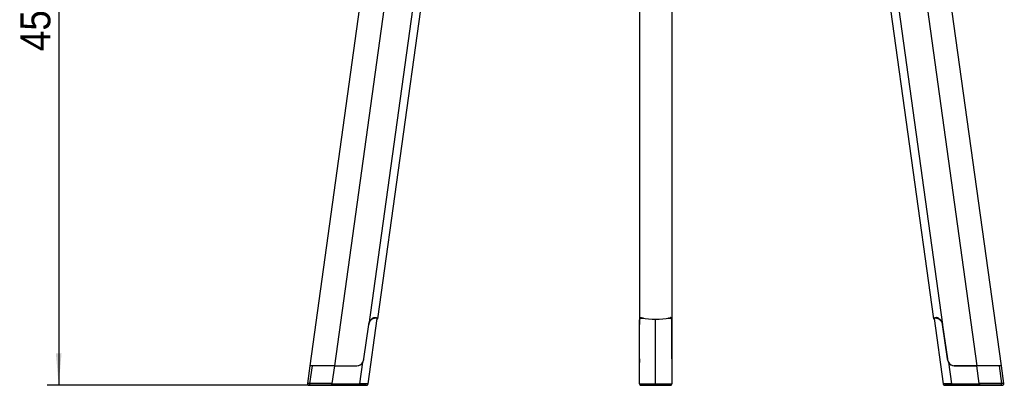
# Model space of a CAD drawing. Header units: millimetres. Extents: x 35 to 2905, y 35 to 2044.
# Tile 3 of 5: x 1393 to 1999, y 1332 to 1557. Entities that reach past the tile are written whole.
import ezdxf

# ---------------------------------------------------------------- set-up
doc = ezdxf.new("R2010")
doc.units = ezdxf.units.MM
doc.header["$LTSCALE"] = 7
doc.linetypes.add('SLD-Solido', pattern=[0])
doc.layers.add('QUOTE', color=1, linetype='SLD-Solido')
doc.styles.add('SLDTEXTSTYLE0', font='GOTHIC.TTF', dxfattribs={"width": 0.913})
doc.dimstyles.new('SLDDIMSTYLE0', dxfattribs={"dimtxt": 18.520833, "dimasz": 19.6, "dimexe": 0, "dimexo": 0.0625, "dimgap": 4.630208, "dimtad": 1, "dimdec": 1, "dimrnd": 1e-09, "dimzin": 12, "dimdsep": 46, "dimtxsty": 'SLDTEXTSTYLE0', "dimsah": 1, "dimcen": 0.09, "dimadec": 0, "dimazin": 3, "dimtfac": 1, "dimtdec": 1, "dimtofl": 0, "dimtmove": 0, "dimatfit": 3, "dimfxl": 1, "dimfrac": 2, "dimtolj": 1, "dimtzin": 12, "dimarcsym": 0})

# ---------------------------------------------------------------- blocks, each defined once
blk = doc.blocks.new('_D_3')
at = {"layer": 'QUOTE', "transparency": 16777216}
for p, q in [((1525.17, 1784.82), (1410.17, 1784.82)), ((1417.17, 1784.82), (1417.17, 1332.39)), ((1577.66, 1332.39), (1410.17, 1332.39))]:
    blk.add_line(p, q, dxfattribs=at)
for points in [[(1417.17, 1784.82), (1415.42, 1765.22), (1418.92, 1765.22)], [(1417.17, 1332.39), (1418.92, 1351.99), (1415.42, 1351.99)]]:
    blk.add_solid(points, dxfattribs=at)
at = {"layer": 'QUOTE', "transparency": 16777216, "insert": (1393.52, 1538.06), "char_height": 18.521, "attachment_point": 1, "rotation": 90, "style": 'SLDTEXTSTYLE0'}
blk.add_mtext('452,4', dxfattribs=at)

msp = doc.modelspace()

# ---------------------------------------------------------------- linework, layer by layer
for p, q in [((1631.36, 1776.06), (1571.6, 1344.4)), ((1646.45, 1776.04), (1586.69, 1344.38)), ((1921.84, 1776.04), (1981.6, 1344.38)), ((1996.69, 1344.4), (1936.94, 1776.06)), ((1652.53, 1693.27), (1607.75, 1369.78)), ((1613.34, 1373.35), (1657.44, 1691.9)), ((1774.15, 1693.27), (1774.15, 1369.78)), ((1794.15, 1693.27), (1794.15, 1369.78)), ((1910.85, 1691.9), (1954.96, 1373.35)), ((1915.76, 1693.27), (1960.54, 1369.78)), ((1604.81, 1348.57), (1607.75, 1369.78)), ((1607.34, 1333.21), (1612.91, 1373.43)), ((1610.53, 1373.68), (1610.33, 1373.66)), ((1610.53, 1373.68), (1611.4, 1373.68)), ((1611.15, 1373.93), (1612.04, 1373.93)), ((1611.45, 1373.68), (1611.47, 1373.82)), ((1774.15, 1348.57), (1774.15, 1369.78)), ((1774.16, 1369.78), (1774.15, 1369.78)), ((1774.16, 1348.57), (1774.16, 1369.47)), ((1776.6, 1373.68), (1775.33, 1373.68)), ((1776.13, 1373.78), (1776.05, 1373.68)), ((1784.15, 1333.19), (1784.15, 1373.14)), ((1791.69, 1373.68), (1792.96, 1373.68)), ((1794.15, 1369.78), (1794.13, 1369.78)), ((1794.13, 1369.47), (1794.13, 1348.57)), ((1794.15, 1348.57), (1794.15, 1369.78)), ((1955.38, 1373.42), (1960.94, 1333.21)), ((1956.26, 1373.93), (1957.15, 1373.93)), ((1956.82, 1373.81), (1956.84, 1373.68)), ((1957.76, 1373.68), (1956.89, 1373.68)), ((1957.98, 1373.66), (1957.76, 1373.68)), ((1963.48, 1348.57), (1960.54, 1369.78)), ((1960.59, 1369.47), (1963.48, 1348.57)), ((1960.59, 1369.47), (1960.59, 1369.47)), ((1571.59, 1344.4), (1570.09, 1333.54)), ((1572.92, 1344.4), (1571.42, 1333.56)), ((1586.69, 1344.38), (1585.16, 1333.39)), ((1586.69, 1344.38), (1600.53, 1344.36)), ((1586.69, 1344.38), (1600.53, 1344.36)), ((1602.27, 1333.36), (1604.09, 1346.5)), ((1774.15, 1348.57), (1774.15, 1346.48)), ((1774.16, 1348.57), (1774.15, 1348.57)), ((1774.15, 1333.36), (1774.15, 1346.5)), ((1794.15, 1348.57), (1794.13, 1348.57)), ((1794.15, 1348.57), (1794.15, 1346.48)), ((1794.15, 1346.5), (1794.15, 1333.36)), ((1963.48, 1348.57), (1963.48, 1348.57)), ((1964.2, 1346.5), (1966.02, 1333.36)), ((1967.76, 1344.36), (1981.6, 1344.38)), ((1981.6, 1344.38), (1967.76, 1344.36)), ((1967.76, 1344.36), (1967.76, 1344.36)), ((1983.12, 1333.39), (1981.6, 1344.38)), ((1995.37, 1344.4), (1996.87, 1333.56)), ((1998.2, 1333.54), (1996.69, 1344.4)), ((1575.66, 1332.39), (1592.77, 1332.36)), ((1601.77, 1332.36), (1584.66, 1332.39)), ((1585.16, 1333.39), (1602.27, 1333.36)), ((1784.15, 1332.35), (1784.15, 1333.19)), ((1966.02, 1333.36), (1983.12, 1333.39)), ((1983.62, 1332.39), (1966.52, 1332.36)), ((1975.52, 1332.36), (1992.62, 1332.39))]:
    msp.add_line(p, q)
at = {"flags": 128}
for points in [[(1612.88, 1373.18), (1612.89, 1373.18), (1613.12, 1373.22), (1613.27, 1373.27), (1613.33, 1373.33), (1613.32, 1373.41), (1613.22, 1373.49), (1613.04, 1373.59), (1612.78, 1373.69), (1612.45, 1373.81), (1612.04, 1373.93)], [(1956.26, 1373.93), (1955.84, 1373.81), (1955.51, 1373.69), (1955.25, 1373.59), (1955.07, 1373.49), (1954.97, 1373.41), (1954.96, 1373.33), (1955.03, 1373.27), (1955.17, 1373.22), (1955.4, 1373.18), (1955.41, 1373.18)], [(1584.66, 1332.39), (1584.76, 1332.41), (1584.85, 1332.46), (1584.94, 1332.56), (1585.02, 1332.68), (1585.08, 1332.83), (1585.12, 1333), (1585.15, 1333.19), (1585.16, 1333.39)], [(1601.77, 1332.36), (1601.86, 1332.38), (1601.96, 1332.43), (1602.04, 1332.53), (1602.12, 1332.65), (1602.18, 1332.8), (1602.23, 1332.98), (1602.26, 1333.16), (1602.27, 1333.36)], [(1966.02, 1333.36), (1966.03, 1333.16), (1966.06, 1332.98), (1966.1, 1332.8), (1966.17, 1332.65), (1966.24, 1332.53), (1966.33, 1332.43), (1966.42, 1332.38), (1966.52, 1332.36)], [(1983.12, 1333.39), (1983.13, 1333.19), (1983.16, 1333), (1983.21, 1332.83), (1983.27, 1332.68), (1983.35, 1332.56), (1983.43, 1332.46), (1983.53, 1332.41), (1983.62, 1332.39)]]:
    msp.add_lwpolyline(points, dxfattribs=at)
for centre, radius, start, end in [((1610.44, 1371.35), 2.67, 60.61312, 74.63367), ((1784.15, 1418.02), 44.93, 258.88764, 281.11236), ((1957.86, 1371.35), 2.67, 105.36645, 119.3864), ((1600.25, 1348.93), 4.58, 273.5017, 355.53586), ((1600.43, 1348.56), 4.2, 271.38745, 330.62553), ((1968.04, 1348.93), 4.58, 184.46414, 266.4983), ((1967.86, 1348.56), 4.2, 209.37447, 268.61255), ((1572.36, 1333.36), 0.964, 168.12003, 264.69799), ((1775.15, 1333.36), 1, 180.00001, 224.47346), ((1793.15, 1333.36), 1, 316.03273, 360), ((1995.93, 1333.36), 0.964, 275.30201, 11.87997)]:
    msp.add_arc(centre, radius, start, end)
for centre, major_axis, ratio, start_param, end_param in [((1602.85, 1373.69), (10.09, -0.01), 0.000714, 0.264746, 0.561234), ((1784.15, 1373.69), (10, 0), 0.001455, 3.632904, 3.860201), ((1784.15, 1373.69), (10, 0), 0.001455, 5.564577, 5.791874), ((1965.44, 1373.69), (10.09, 0.01), 0.000714, 2.580359, 2.875779), ((1581.69, 1344.38), (10.09, -0.01), 0.000714, 2.623342, 3.141495), ((1581.69, 1344.38), (10.09, -0.01), 0.000714, 1.052546, 3.141495), ((1581.69, 1344.38), (10.09, -0.01), 0.000714, 1.052546, 2.623342), ((1986.6, 1344.38), (10.09, 0.01), 0.000714, 0.518251, 2.089047), ((1986.6, 1344.38), (10.09, 0.01), 0.000714, 0.000098, 2.089047), ((1986.6, 1344.38), (10.09, 0.01), 0.000714, 0.000098, 0.518251), ((1580.16, 1332.39), (9.08, -0.01), 0.000714, 2.623342, 4.194138), ((1580.16, 1333.39), (10.07, -0.15), 0.008419, 2.6224, 3.140509), ((1580.16, 1333.39), (10.07, -0.15), 0.008419, 1.051604, 2.6224), ((1580.16, 1332.39), (9.08, -0.01), 0.000714, 1.052546, 2.623342), ((1597.27, 1332.36), (9.08, -0.01), 0.000714, 4.194138, 5.764934), ((1597.27, 1332.36), (9.08, -0.01), 0.000714, 5.764934, 7.335731), ((1597.27, 1333.36), (10.07, -0.15), 0.008419, 6.282146, 7.334789), ((1784.15, 1333.36), (10, 0), 0.017095, 3.141593, 4.712389), ((1784.15, 1332.36), (9, 0), 0.001455, 3.159904, 4.712389), ((1784.15, 1333.36), (10, 0), 0.017095, 4.712389, 6.283185), ((1784.15, 1332.36), (9, 0), 0.001455, 4.712389, 6.258357), ((1971.02, 1332.36), (9.08, 0.01), 0.000714, 2.089047, 3.659843), ((1971.02, 1333.36), (10.07, 0.15), 0.008419, 2.089989, 3.142632), ((1971.02, 1332.36), (9.08, 0.01), 0.000714, 3.659843, 5.23064), ((1988.12, 1333.39), (10.07, 0.15), 0.008419, 0.519192, 2.089989), ((1988.12, 1332.39), (9.08, 0.01), 0.000714, 0.518251, 2.089047), ((1988.12, 1332.39), (9.08, 0.01), 0.000714, 5.23064, 6.801436), ((1988.12, 1333.39), (10.07, 0.15), 0.008419, 0.001031, 0.519192)]:
    msp.add_ellipse(centre, major_axis=major_axis, ratio=ratio, start_param=start_param, end_param=end_param)
for points, knots in [([(1607.74, 1369.71), (1607.76, 1369.83), (1607.81, 1370.09), (1607.93, 1370.48), (1608.04, 1370.8), (1608.15, 1371.05), (1608.27, 1371.29), (1608.42, 1371.58), (1608.63, 1371.91), (1608.83, 1372.17), (1609.07, 1372.46), (1609.32, 1372.72), (1609.63, 1372.98), (1609.85, 1373.14), (1610.16, 1373.34), (1610.55, 1373.53), (1611.01, 1373.66), (1611.28, 1373.68), (1611.4, 1373.68)], [0, 0, 0, 0, 0.053652, 0.113542, 0.174294, 0.204817, 0.234221, 0.293275, 0.353193, 0.414006, 0.444566, 0.531734, 0.590852, 0.650898, 0.681082, 0.793544, 0.908433, 1, 1, 1, 1]), ([(1612.04, 1373.93), (1611.93, 1373.95), (1611.76, 1373.99), (1611.48, 1373.99), (1611.26, 1373.97), (1611.09, 1373.94), (1610.91, 1373.9), (1610.68, 1373.83), (1610.4, 1373.71), (1610.15, 1373.58), (1609.83, 1373.37), (1609.48, 1373.1), (1609.15, 1372.77), (1608.83, 1372.4), (1608.54, 1372), (1608.29, 1371.55), (1608.08, 1371.08), (1607.88, 1370.54), (1607.79, 1370.04), (1607.75, 1369.78)], [0, 0, 0, 0, 0.076444, 0.128149, 0.180561, 0.206895, 0.232328, 0.283425, 0.335348, 0.388126, 0.414662, 0.511248, 0.585054, 0.609927, 0.70818, 0.783195, 0.808465, 0.903369, 1, 1, 1, 1]), ([(1775.49, 1373.93), (1775.39, 1373.95), (1775.22, 1373.99), (1775.01, 1373.99), (1774.88, 1373.97), (1774.78, 1373.94), (1774.69, 1373.9), (1774.59, 1373.83), (1774.49, 1373.71), (1774.41, 1373.58), (1774.33, 1373.37), (1774.26, 1373.1), (1774.21, 1372.77), (1774.18, 1372.4), (1774.16, 1372), (1774.15, 1371.55), (1774.15, 1371.08), (1774.15, 1370.54), (1774.15, 1370.04), (1774.15, 1369.78)], [0, 0, 0, 0, 0.076444, 0.128149, 0.180561, 0.206895, 0.232328, 0.283425, 0.335348, 0.388126, 0.414662, 0.511248, 0.585054, 0.609927, 0.70818, 0.783195, 0.808465, 0.903369, 1, 1, 1, 1]), ([(1774.16, 1369.47), (1774.16, 1369.54), (1774.16, 1369.74), (1774.16, 1370.08), (1774.16, 1370.48), (1774.17, 1370.8), (1774.18, 1371.05), (1774.18, 1371.29), (1774.2, 1371.58), (1774.22, 1371.91), (1774.25, 1372.17), (1774.28, 1372.46), (1774.33, 1372.72), (1774.41, 1372.98), (1774.48, 1373.14), (1774.59, 1373.34), (1774.75, 1373.53), (1775.02, 1373.66), (1775.23, 1373.68), (1775.33, 1373.68)], [0, 0, 0, 0, 0.028416, 0.085479, 0.143354, 0.202063, 0.231559, 0.259975, 0.317043, 0.374946, 0.433713, 0.463246, 0.547482, 0.604612, 0.662639, 0.691807, 0.800487, 0.911512, 1, 1, 1, 1]), ([(1792.25, 1373.68), (1792.25, 1373.69), (1792.22, 1373.74), (1792.17, 1373.76), (1792.14, 1373.78)], [0, 0, 0, 0, 0.2152367, 1, 1, 1, 1]), ([(1794.15, 1369.78), (1794.15, 1369.92), (1794.15, 1370.19), (1794.15, 1370.59), (1794.15, 1370.99), (1794.14, 1371.37), (1794.14, 1371.73), (1794.13, 1372.07), (1794.11, 1372.39), (1794.09, 1372.69), (1794.05, 1373.02), (1793.98, 1373.33), (1793.89, 1373.57), (1793.76, 1373.77), (1793.62, 1373.9), (1793.44, 1373.97), (1793.25, 1374), (1793.04, 1373.99), (1792.87, 1373.94), (1792.81, 1373.93)], [0, 0, 0, 0, 0.051221, 0.10294, 0.155402, 0.208387, 0.259609, 0.311338, 0.363827, 0.416856, 0.467629, 0.557635, 0.623029, 0.671759, 0.770563, 0.820738, 0.86511, 0.954723, 1, 1, 1, 1]), ([(1792.96, 1373.68), (1792.99, 1373.68), (1793.09, 1373.68), (1793.23, 1373.66), (1793.39, 1373.6), (1793.5, 1373.53), (1793.63, 1373.43), (1793.74, 1373.29), (1793.84, 1373.09), (1793.9, 1372.91), (1793.97, 1372.65), (1794.03, 1372.32), (1794.07, 1371.93), (1794.1, 1371.56), (1794.11, 1371.22), (1794.12, 1370.8), (1794.13, 1370.49), (1794.13, 1370.05), (1794.13, 1369.73), (1794.13, 1369.47)], [0, 0, 0, 0, 0.027623, 0.083072, 0.13927, 0.196255, 0.224888, 0.307965, 0.364308, 0.421525, 0.450281, 0.558116, 0.640478, 0.668227, 0.751166, 0.807306, 0.864212, 0.892794, 1, 1, 1, 1]), ([(1960.54, 1369.78), (1960.52, 1369.92), (1960.48, 1370.19), (1960.38, 1370.59), (1960.25, 1370.99), (1960.09, 1371.37), (1959.9, 1371.73), (1959.7, 1372.07), (1959.47, 1372.39), (1959.22, 1372.69), (1958.9, 1373.02), (1958.53, 1373.33), (1958.16, 1373.57), (1957.77, 1373.77), (1957.41, 1373.9), (1957.08, 1373.97), (1956.77, 1374), (1956.5, 1373.99), (1956.32, 1373.94), (1956.26, 1373.93)], [0, 0, 0, 0, 0.051221, 0.10294, 0.155402, 0.208387, 0.259609, 0.311338, 0.363827, 0.416856, 0.467629, 0.557635, 0.623029, 0.671759, 0.770563, 0.820738, 0.86511, 0.954723, 1, 1, 1, 1]), ([(1956.89, 1373.68), (1956.93, 1373.68), (1957.03, 1373.68), (1957.23, 1373.66), (1957.47, 1373.6), (1957.68, 1373.53), (1957.94, 1373.43), (1958.21, 1373.29), (1958.52, 1373.09), (1958.74, 1372.91), (1959.03, 1372.65), (1959.35, 1372.32), (1959.64, 1371.93), (1959.88, 1371.56), (1960.06, 1371.22), (1960.24, 1370.8), (1960.36, 1370.49), (1960.49, 1370.05), (1960.54, 1369.73), (1960.59, 1369.47)], [0, 0, 0, 0, 0.0276229, 0.0830721, 0.1392696, 0.1962549, 0.2248883, 0.3079648, 0.364308, 0.4215252, 0.4502813, 0.558116, 0.6404778, 0.6682268, 0.7511661, 0.8073061, 0.8642124, 0.8927941, 1, 1, 1, 1]), ([(1604.09, 1346.5), (1604.21, 1346.73), (1604.47, 1347.21), (1604.7, 1347.92), (1604.77, 1348.39), (1604.81, 1348.57)], [0, 0, 0, 0, 0.36849, 0.747665, 1, 1, 1, 1]), ([(1774.15, 1346.5), (1774.15, 1346.73), (1774.15, 1347.21), (1774.16, 1347.92), (1774.16, 1348.39), (1774.16, 1348.57)], [0, 0, 0, 0, 0.36849, 0.747665, 1, 1, 1, 1]), ([(1794.13, 1348.57), (1794.13, 1348.3), (1794.14, 1347.75), (1794.14, 1347.06), (1794.15, 1346.66), (1794.15, 1346.5)], [0, 0, 0, 0, 0.368487, 0.747663, 1, 1, 1, 1]), ([(1963.48, 1348.57), (1963.53, 1348.3), (1963.63, 1347.75), (1963.89, 1347.06), (1964.11, 1346.66), (1964.2, 1346.5)], [0, 0, 0, 0, 0.368487, 0.747663, 1, 1, 1, 1]), ([(1570.09, 1333.54), (1570.09, 1333.52), (1570.06, 1333.41), (1570.09, 1333.21), (1570.16, 1332.97), (1570.28, 1332.78), (1570.42, 1332.64), (1570.56, 1332.54), (1570.7, 1332.47), (1570.82, 1332.43), (1570.92, 1332.41), (1570.98, 1332.4), (1571.01, 1332.4), (1571.02, 1332.4), (1571.02, 1332.4)], [0, 0, 0, 0, 0.0305833, 0.199698, 0.3460552, 0.4758513, 0.5925527, 0.6969535, 0.7886621, 0.8663548, 0.9272542, 0.9634808, 0.9859627, 1, 1, 1, 1]), ([(1606.39, 1332.35), (1606.4, 1332.35), (1606.41, 1332.35), (1606.44, 1332.35), (1606.53, 1332.36), (1606.67, 1332.39), (1606.85, 1332.47), (1607.03, 1332.6), (1607.19, 1332.79), (1607.3, 1332.99), (1607.33, 1333.14), (1607.34, 1333.21)], [0, 0, 0, 0, 0.0337787, 0.063055, 0.1033872, 0.2406009, 0.3523493, 0.5224087, 0.6878647, 0.8577213, 1, 1, 1, 1]), ([(1774.44, 1332.66), (1774.47, 1332.63), (1774.54, 1332.56), (1774.67, 1332.48), (1774.8, 1332.42), (1774.92, 1332.38), (1775, 1332.37), (1775.05, 1332.36), (1775.06, 1332.36), (1775.07, 1332.36)], [0, 0, 0, 0, 0.173965, 0.398448, 0.594108, 0.756346, 0.876146, 0.950965, 1, 1, 1, 1]), ([(1793.21, 1332.36), (1793.21, 1332.36), (1793.22, 1332.36), (1793.27, 1332.37), (1793.35, 1332.38), (1793.52, 1332.42), (1793.71, 1332.51), (1793.82, 1332.62), (1793.86, 1332.67)], [0, 0, 0, 0, 0.091879, 0.163182, 0.253432, 0.441941, 0.770528, 1, 1, 1, 1]), ([(1960.95, 1333.21), (1960.96, 1333.13), (1961, 1332.97), (1961.11, 1332.77), (1961.24, 1332.62), (1961.38, 1332.51), (1961.52, 1332.43), (1961.65, 1332.39), (1961.76, 1332.36), (1961.83, 1332.35), (1961.87, 1332.35), (1961.89, 1332.35), (1961.89, 1332.35), (1961.89, 1332.35)], [0, 0, 0, 0, 0.1701722, 0.3262729, 0.4664573, 0.5921722, 0.703245, 0.7983961, 0.8749578, 0.9277586, 0.9559792, 0.9806572, 1, 1, 1, 1]), ([(1997.25, 1332.4), (1997.26, 1332.4), (1997.27, 1332.4), (1997.3, 1332.4), (1997.39, 1332.41), (1997.51, 1332.44), (1997.68, 1332.51), (1997.86, 1332.63), (1998.03, 1332.81), (1998.15, 1333.03), (1998.21, 1333.27), (1998.22, 1333.45), (1998.2, 1333.54), (1998.2, 1333.54)], [0, 0, 0, 0, 0.03697, 0.0609, 0.097841, 0.184558, 0.282217, 0.415643, 0.557561, 0.696878, 0.844431, 0.994409, 1, 1, 1, 1])]:
    msp.add_open_spline(points, degree=3, knots=knots)

# ---------------------------------------------------------------- dimensions: what is measured, and where the dimension line sits
at = {"layer": 'QUOTE'}
dim = msp.add_linear_dim(base=(1417.17, 1332.39), p1=(1532.17, 1784.82), p2=(1584.66, 1332.39), angle=90, dimstyle='SLDDIMSTYLE0', dxfattribs=at)
dim.commit()
dim.dimension.update_dxf_attribs({"geometry": '_D_3', "text_midpoint": (1417.17, 1568.84), "dimtype": 160})

doc.saveas('drawing.dxf')
